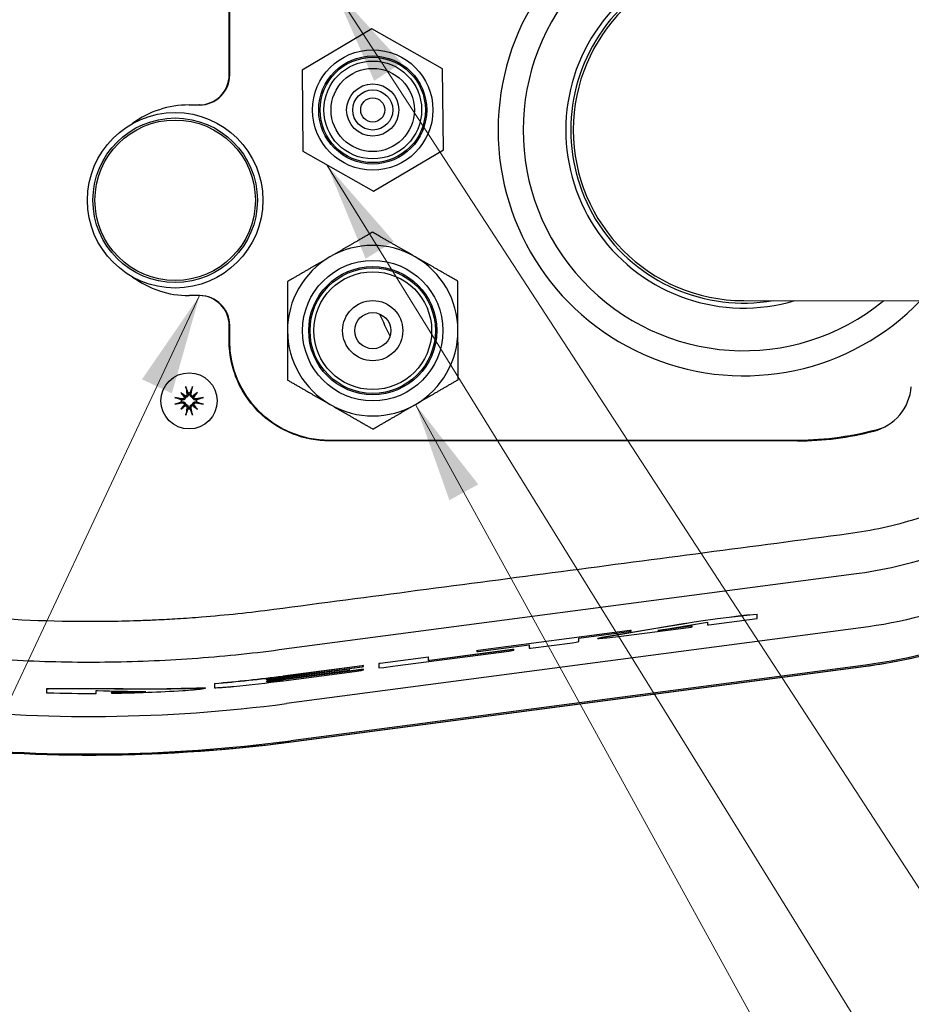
# Model space of a CAD drawing. Header units: millimetres. Extents: x 14 to 2347, y 26 to 1654.
# Tile 38 of 61: x 574 to 663, y 1319 to 1417. Entities that reach past the tile are written whole.
import ezdxf

# ---------------------------------------------------------------- set-up
doc = ezdxf.new("R2010")
doc.units = ezdxf.units.MM
doc.header["$LTSCALE"] = 4
for name, color, linetype, lineweight in [('可見邊線(ISO)', 7, 'Continuous', 30), ('標註(ISO)', 7, 'Continuous', 9), ('符號(ISO)', 7, 'Continuous', 9)]:
    doc.layers.add(name, color=color, linetype=linetype, lineweight=lineweight)
doc.styles.add('temp', font='txt')
doc.dimstyles.new('工研院N500', dxfattribs={"dimscale": 4, "dimtxt": 3, "dimasz": 2.5, "dimexe": 1, "dimexo": 1, "dimgap": 0.762, "dimtad": 1, "dimdec": 3, "dimrnd": 1e-08, "dimdsep": 46, "dimtxsty": 'temp', "dimcen": 0.09, "dimdle": 10, "dimclrd": 1, "dimclre": 1, "dimclrt": 7, "dimazin": 2, "dimtfac": 0.666667, "dimtdec": 3, "dimtmove": 0, "dimatfit": 3, "dimfxl": 1, "dimtolj": 1, "dimlwd": 15, "dimlwe": 15, "dimarcsym": 0})
doc.dimstyles.new('工研院N500$7', dxfattribs={"dimscale": 4, "dimtxt": 3, "dimasz": 2.5, "dimexe": 1, "dimexo": 1, "dimgap": 0.762, "dimtad": 1, "dimdec": 3, "dimrnd": 1e-08, "dimdsep": 46, "dimtxsty": 'temp', "dimcen": 0.09, "dimdle": 10, "dimclrd": 7, "dimclre": 1, "dimclrt": 7, "dimazin": 2, "dimtfac": 0.666667, "dimtdec": 3, "dimtmove": 0, "dimatfit": 3, "dimfxl": 1, "dimtolj": 1, "dimlwd": 9, "dimlwe": 15, "dimarcsym": 0})

# ---------------------------------------------------------------- blocks, each defined once
blk = doc.blocks.new('*D36')
at = {"layer": 'Defpoints', "color": 0, "linetype": 'Continuous', "transparency": 16777216}
for p in [(1077.991, 1572.207), (404.789, 1405.816), (1077.991, 1382.007)]:
    blk.add_point(p, dxfattribs=at)
at = {"layer": '標註(ISO)', "color": 1, "linetype": 'Continuous', "lineweight": 15, "transparency": 16777216}
for p, q in [((404.789, 1409.816), (404.789, 1576.207)), ((1077.991, 1386.007), (1077.991, 1576.207)), ((414.789, 1572.207), (1067.991, 1572.207))]:
    blk.add_line(p, q, dxfattribs=at)
at = {"layer": '標註(ISO)', "color": 1, "linetype": 'Continuous', "transparency": 16777216}
for points in [[(414.789, 1573.874), (414.789, 1570.54), (404.789, 1572.207)], [(1067.991, 1573.874), (1067.991, 1570.54), (1077.991, 1572.207)]]:
    blk.add_solid(points, dxfattribs=at)
at = {"layer": '標註(ISO)', "color": 7, "linetype": 'Continuous', "lineweight": 18, "transparency": 16777216, "insert": (724, 1591.04), "char_height": 12, "attachment_point": 1, "style": 'temp'}
blk.add_mtext('\\A1;\\f新細明體|b0|i0;\\H12.0000;(680)', dxfattribs=at)

msp = doc.modelspace()

# ---------------------------------------------------------------- linework, layer by layer
at = {"layer": '可見邊線(ISO)'}
for p, q in [((595.31119, 1411.45646), (595.31119, 1426.95646)), ((595.36356, 1411.45646), (595.36356, 1426.95646)), ((609.53792, 1416.0389), (602.58167, 1411.9226)), ((616.58086, 1412.07277), (609.53792, 1416.0389)), ((602.58167, 1411.9226), (602.66837, 1403.84016)), ((616.66756, 1403.99033), (616.58086, 1412.07277)), ((591.31119, 1408.45646), (592.31016, 1408.45646)), ((592.36254, 1408.45646), (592.31016, 1408.45646)), ((602.66837, 1403.84016), (609.71131, 1399.87402)), ((609.71131, 1399.87402), (616.66756, 1403.99033)), ((592.31016, 1389.45646), (591.31119, 1389.45646)), ((592.31016, 1389.45646), (592.36254, 1389.45646)), ((646.6147, 1388.95647), (950.95065, 1388.77905)), ((595.31119, 1384.95646), (595.31119, 1386.45646)), ((595.36356, 1384.95646), (595.36356, 1386.45646)), ((590.47628, 1379.79138), (590.87397, 1379.39368)), ((592.14611, 1379.79138), (591.74841, 1379.39368)), ((590.47628, 1378.12155), (590.87397, 1378.51925)), ((592.14611, 1378.12155), (591.74841, 1378.51925)), ((651.99019, 1375.01633), (605.30369, 1375.01633)), ((651.9902, 1374.96396), (605.3037, 1374.96396)), ((600.30828, 1354.15703), (657.60224, 1361.70119)), ((645.16146, 1357.39465), (646.05046, 1357.50164)), ((646.05046, 1357.50164), (646.93946, 1357.59858)), ((646.93946, 1357.5784), (646.05046, 1357.48146)), ((646.05046, 1357.48146), (646.05046, 1357.50164)), ((646.93946, 1357.59858), (647.57446, 1357.66206)), ((647.57446, 1357.64188), (646.93946, 1357.5784)), ((646.93946, 1357.5784), (646.93946, 1357.59858)), ((647.57446, 1357.66206), (647.95546, 1357.6854)), ((647.95546, 1357.66522), (647.57446, 1357.64188)), ((647.57446, 1357.64188), (647.57446, 1357.66206)), ((647.95546, 1357.66522), (647.95546, 1357.6854)), ((647.95546, 1357.27612), (647.95546, 1357.66522)), ((637.66846, 1356.25371), (640.58946, 1356.74232)), ((640.58946, 1356.72214), (637.66846, 1356.23353)), ((638.04946, 1356.06902), (643.00246, 1356.90905)), ((638.49311, 1356.14427), (641.35146, 1356.52064)), ((640.58946, 1356.74232), (641.09746, 1356.82933)), ((641.09746, 1356.80915), (640.58946, 1356.72214)), ((640.58946, 1356.72214), (640.58946, 1356.74232)), ((641.09746, 1356.82933), (641.47846, 1356.88956)), ((641.47846, 1356.86938), (641.09746, 1356.80915)), ((641.09746, 1356.80915), (641.09746, 1356.82933)), ((641.35146, 1356.52064), (641.47846, 1356.53401)), ((641.35146, 1356.50046), (641.35146, 1356.52064)), ((641.47846, 1356.51383), (641.35146, 1356.50046)), ((641.47846, 1356.88956), (642.11251, 1356.98316)), ((642.11251, 1356.96298), (641.47846, 1356.86938)), ((641.47846, 1356.86938), (641.47846, 1356.88956)), ((641.47846, 1356.51383), (641.47846, 1356.53401)), ((641.47846, 1356.42685), (641.47846, 1356.51383)), ((642.11251, 1356.98316), (644.01846, 1357.2475)), ((644.01846, 1357.22732), (642.11251, 1356.96298)), ((642.11251, 1356.96298), (642.11251, 1356.98316)), ((643.00246, 1356.90905), (643.00246, 1356.62729)), ((643.00246, 1356.62729), (643.12946, 1356.64066)), ((643.12946, 1356.64066), (647.95546, 1357.27612)), ((644.01846, 1357.2475), (645.16146, 1357.39465)), ((645.16146, 1357.37447), (644.01846, 1357.22732)), ((644.01846, 1357.22732), (644.01846, 1357.2475)), ((646.05046, 1357.48146), (645.16146, 1357.37447)), ((645.16146, 1357.37447), (645.16146, 1357.39465)), ((658.31031, 1356.32376), (601.01635, 1348.7796)), ((620.14246, 1354.09357), (635.25546, 1356.08357)), ((635.25546, 1356.06339), (620.14246, 1354.07339)), ((630.17546, 1355.30056), (635.38246, 1355.98619)), ((632.46146, 1355.37353), (637.66846, 1356.25371)), ((637.66846, 1356.23353), (632.46146, 1355.35335)), ((634.38614, 1355.49013), (641.37114, 1356.40988)), ((635.25546, 1356.08357), (635.38246, 1356.09694)), ((635.25546, 1356.06339), (635.25546, 1356.08357)), ((635.38246, 1356.07676), (635.25546, 1356.06339)), ((635.38246, 1356.07676), (635.38246, 1356.09694)), ((635.38246, 1355.98619), (635.38246, 1356.07676)), ((637.66846, 1356.23353), (637.66846, 1356.25371)), ((641.35146, 1356.50046), (638.04946, 1356.06567)), ((638.04946, 1356.06567), (638.04946, 1356.06902)), ((641.37114, 1356.40988), (641.47846, 1356.42685)), ((620.14246, 1353.97947), (625.22121, 1354.64821)), ((625.22121, 1354.64821), (625.22121, 1354.28929)), ((625.34946, 1354.2994), (629.54255, 1354.85152)), ((629.54255, 1354.85152), (629.92146, 1354.90821)), ((629.92146, 1354.90821), (630.17546, 1354.95842)), ((630.17546, 1354.95842), (630.17546, 1355.30056)), ((632.08046, 1355.29317), (632.46146, 1355.37353)), ((632.46146, 1355.35335), (632.08046, 1355.27299)), ((632.08046, 1355.27299), (632.08046, 1355.29317)), ((632.08046, 1355.27299), (632.08046, 1355.26293)), ((632.08046, 1355.26293), (632.20746, 1355.25953)), ((632.20746, 1355.25953), (632.97262, 1355.32679)), ((632.46146, 1355.35335), (632.46146, 1355.37353)), ((632.97262, 1355.32679), (634.38614, 1355.49013)), ((612.14146, 1352.56032), (623.19046, 1354.0152)), ((615.31646, 1353.09249), (623.57146, 1354.17946)), ((623.57146, 1354.15928), (615.31646, 1353.07231)), ((620.01546, 1354.07349), (620.14246, 1354.09357)), ((620.01546, 1354.05332), (620.01546, 1354.07349)), ((620.14246, 1354.07339), (620.01546, 1354.05332)), ((620.01546, 1354.05332), (620.01546, 1353.96946)), ((620.01546, 1353.96946), (620.14246, 1353.97947)), ((620.14246, 1354.07339), (620.14246, 1354.09357)), ((623.19046, 1354.0152), (623.69846, 1354.09886)), ((623.57146, 1354.17946), (623.69846, 1354.19283)), ((623.57146, 1354.15928), (623.57146, 1354.17946)), ((623.69846, 1354.17265), (623.57146, 1354.15928)), ((623.69846, 1354.17265), (623.69846, 1354.19283)), ((623.69846, 1354.09886), (623.69846, 1354.17265)), ((625.22121, 1354.28929), (625.34946, 1354.2994)), ((658.74631, 1352.61477), (601.45235, 1345.0706)), ((610.23646, 1352.78585), (610.36346, 1352.80593)), ((610.23646, 1352.76567), (610.23646, 1352.78585)), ((610.36346, 1352.78575), (610.23646, 1352.76567)), ((610.23646, 1352.76567), (610.23646, 1352.35644)), ((610.36346, 1352.80593), (615.18946, 1353.44139)), ((615.18946, 1353.42121), (610.36346, 1352.78575)), ((610.36346, 1352.78575), (610.36346, 1352.80593)), ((615.18946, 1353.42121), (615.18946, 1353.44139)), ((615.18946, 1353.05894), (615.18946, 1353.42121)), ((615.18946, 1353.07912), (615.31646, 1353.09249)), ((615.31646, 1353.07231), (615.18946, 1353.05894)), ((615.31646, 1353.07231), (615.31646, 1353.09249)), ((600.65452, 1351.5275), (608.58546, 1352.57181)), ((608.58546, 1352.55163), (600.65713, 1351.50767)), ((600.66972, 1351.41205), (608.58546, 1352.45435)), ((600.67622, 1351.36265), (607.31546, 1352.23687)), ((607.31546, 1352.21669), (600.67884, 1351.34281)), ((600.69099, 1351.25049), (607.31546, 1352.12277)), ((600.70141, 1351.17141), (608.45846, 1352.19282)), ((608.45846, 1352.17264), (600.70402, 1351.15158)), ((600.71661, 1351.05596), (607.82346, 1351.99175)), ((601.46602, 1344.96676), (658.75999, 1352.51092)), ((601.51921, 1344.96653), (658.81318, 1352.51069)), ((607.31546, 1352.21669), (607.31546, 1352.23687)), ((607.31546, 1352.12277), (607.31546, 1352.21669)), ((607.82346, 1351.99175), (608.45846, 1352.08207)), ((608.45846, 1352.19282), (608.71246, 1352.21956)), ((608.71246, 1352.19938), (608.45846, 1352.17264)), ((608.45846, 1352.17264), (608.45846, 1352.19282)), ((608.45846, 1352.08207), (608.71246, 1352.12894)), ((608.58546, 1352.57181), (608.71246, 1352.58518)), ((608.58546, 1352.55163), (608.58546, 1352.57181)), ((608.71246, 1352.565), (608.58546, 1352.55163)), ((608.58546, 1352.45435), (608.71246, 1352.47443)), ((608.71246, 1352.565), (608.71246, 1352.58518)), ((608.71246, 1352.47443), (608.71246, 1352.565)), ((608.71246, 1352.19938), (608.71246, 1352.21956)), ((608.71246, 1352.12894), (608.71246, 1352.19938)), ((610.23646, 1352.35644), (610.74446, 1352.39314)), ((610.74446, 1352.39314), (611.63346, 1352.49679)), ((611.63346, 1352.49679), (612.14146, 1352.56032)), ((593.85346, 1350.77214), (593.85346, 1350.79221)), ((593.85346, 1350.77214), (593.85346, 1350.36496)), ((599.06046, 1351.13881), (599.06046, 1351.20915)), ((599.06046, 1350.94453), (599.06046, 1351.04502)), ((577.08946, 1350.2378), (577.08946, 1350.25781)), ((577.08946, 1350.2378), (577.08946, 1349.85851)), ((582.04246, 1349.79276), (582.04246, 1350.07212)), ((583.56646, 1349.89344), (583.56646, 1349.91345)), ((583.56646, 1349.89344), (583.56646, 1349.81362)), ((583.69346, 1349.90199), (583.69346, 1349.922)), ((586.99546, 1349.99294), (586.99546, 1349.98961)), ((592.96463, 1350.31637), (592.96463, 1350.33644))]:
    msp.add_line(p, q, dxfattribs=at)
for centre, radius in [((609.62461, 1407.95646), 6), ((609.62461, 1407.95646), 5.3865), ((609.62461, 1407.95646), 5.25), ((609.62461, 1407.95646), 4.875), ((609.62461, 1407.95646), 4.15), ((609.62461, 1407.95646), 2.6), ((609.62461, 1407.95646), 2), ((609.62461, 1407.95646), 1.2), ((589.92461, 1398.95646), 8.75), ((589.92461, 1398.95646), 8.2), ((589.92461, 1398.95646), 8), ((609.62461, 1385.95646), 7), ((609.62461, 1385.95646), 6.3865), ((609.62461, 1385.95646), 6.25), ((609.62461, 1385.95646), 5.875), ((609.62461, 1385.95646), 3), ((609.62461, 1385.95646), 1.8), ((591.31119, 1378.95646), 2.8)]:
    msp.add_circle(centre, radius, dxfattribs=at)
for centre, radius, start, end in [((646.62461, 1405.95646), 24.5, 43.9044394, 316.0287597), ((646.62461, 1405.95646), 22, 50.5660308, 309.3671683), ((646.62461, 1405.95646), 17.75, 73.2514497, 286.6817494), ((646.62461, 1405.95646), 17.25, 80.2000986, 279.7331004), ((646.62461, 1405.95646), 17, 89.9665995, 269.9665995), ((591.31119, 1398.95646), 9.5, 89.9999999, 126.3364836), ((609.62461, 1385.95646), 8.5, 60.1427852, 120.1427852), ((609.62461, 1385.95646), 8.5, 120.1427852, 180.1427852), ((609.62461, 1385.95646), 8.5, 0.1427852, 60.1427852), ((591.31119, 1398.95646), 9.5, 233.6635163, 269.9999999), ((651.99098, 1405.95646), 45.53611, 203.7442804, 206.7971462), ((609.62461, 1385.95646), 8.5, 300.1427852, 0.1427852), ((609.62461, 1385.95646), 8.5, 180.1427852, 240.1427852), ((658.34517, 1380.78011), 5, 284.4252003, 355.2754845), ((591.31119, 1378.95646), 0.7858, 82.104465, 97.895535), ((591.31119, 1378.95646), 0.7858, 172.104465, 187.895535), ((591.31119, 1378.95646), 0.7858, 262.104465, 277.895535), ((591.31119, 1378.95646), 0.7858, 352.104465, 7.895535), ((609.62461, 1385.95646), 8.5, 240.1427852, 300.1427852), ((581.42767, 1497.54529), 147.27819, 274.8397703, 277.5012502), ((581.42767, 1497.54529), 147.2982, 274.8391114, 277.5012502), ((581.42767, 1497.54529), 147.75381, 275.5659249, 277.5012502), ((581.42767, 1497.54529), 147.39464, 276.8707369, 277.5012502), ((581.42767, 1497.54529), 147.44447, 276.8684036, 277.5012502), ((581.42767, 1497.54529), 147.46448, 276.8674673, 277.5012502), ((581.42767, 1497.54529), 147.5576, 276.8631127, 277.5012502), ((581.42767, 1497.54529), 147.63736, 276.859387, 277.5012502), ((581.42767, 1497.54529), 147.65736, 276.8584532, 277.5012502), ((581.42767, 1497.54529), 147.75381, 268.3667609, 270.2384028), ((581.42767, 1497.54529), 147.75381, 270.8786592, 273.5896068), ((581.42767, 1497.54529), 147.64068, 270.8793325, 271.9933725), ((581.42767, 1497.54529), 147.66069, 270.8792133, 272.1609438), ((581.42767, 1497.54528), 150.0498, 263.6837967, 277.5012503), ((581.37527, 1497.54542), 153.8957, 263.6838118, 277.501252), ((581.37527, 1497.54542), 153.79096, 263.6838118, 277.501252), ((581.42843, 1497.54549), 153.896, 269.7458797, 277.501246)]:
    msp.add_arc(centre, radius, start, end, dxfattribs=at)
for centre, major_axis, ratio, start_param, end_param in [((592.31016, 1411.45646), (3.00103, 0), 0.99965732, 4.71238898, 6.28318531), ((592.36254, 1411.45646), (3.00103, 0), 0.99965732, 4.71238898, 6.28318531), ((592.31016, 1386.45646), (-3.00103, 0), 0.99965732, 3.14159266, 4.71238898), ((592.36254, 1386.45646), (-3.00103, 0), 0.99965732, 3.14159266, 4.71238898), ((591.66531, 1379.02533), (0.95193, -4.89517), 0.08715574, 4.41332035, 4.56725609), ((590.95708, 1379.02533), (0.95193, 4.89517), 0.08715574, 4.85752187, 5.01145761), ((591.24233, 1378.60235), (-4.89517, 0.95193), 0.08715574, 4.85752187, 5.01145761), ((591.86898, 1379.41932), (-3.15813, 3.80586), 0.17364818, 1.33077346, 1.45285674), ((590.84834, 1378.39868), (3.80586, -3.15813), 0.17364818, 1.68873592, 1.81081919), ((590.71739, 1379.40363), (-0.1297, -0.10762), 0.86822375, 1.8313258, 2.31493563), ((590.86403, 1379.55027), (-0.10762, -0.1297), 0.86822375, 0.82665702, 1.31026685), ((591.77404, 1378.39868), (3.80586, 3.15813), 0.17364818, 1.33077346, 1.45285674), ((591.75835, 1379.55027), (-0.10762, 0.1297), 0.86822375, 1.8313258, 2.31493563), ((591.905, 1379.40363), (-0.1297, 0.10762), 0.86822375, 0.82665702, 1.31026685), ((590.75341, 1379.41932), (-3.15813, -3.80586), 0.17364818, 1.68873592, 1.81081919), ((591.38006, 1378.60235), (-4.89517, -0.95193), 0.08715574, 4.41332035, 4.56725609), ((591.24233, 1379.31058), (4.89517, 0.95193), 0.08715574, 4.41332035, 4.56725609), ((591.86898, 1378.49361), (3.15813, 3.80586), 0.17364818, 1.68873592, 1.81081919), ((590.84834, 1379.51425), (-3.80586, -3.15813), 0.17364818, 1.33077346, 1.45285674), ((590.71739, 1378.5093), (0.1297, -0.10762), 0.86822375, 0.82665702, 1.31026685), ((590.86403, 1378.36266), (0.10762, -0.1297), 0.86822375, 1.8313258, 2.31493563), ((591.66531, 1378.8876), (-0.95193, -4.89517), 0.08715574, 4.85752187, 5.01145761), ((590.95708, 1378.8876), (-0.95193, 4.89517), 0.08715574, 4.41332035, 4.56725609), ((591.75835, 1378.36266), (0.10762, 0.1297), 0.86822375, 0.82665702, 1.31026685), ((591.77404, 1379.51425), (-3.80586, 3.15813), 0.17364818, 1.68873592, 1.81081919), ((591.905, 1378.5093), (0.1297, 0.10762), 0.86822375, 1.8313258, 2.31493563), ((590.75341, 1378.49361), (3.15813, -3.80586), 0.17364818, 1.33077346, 1.45285674), ((591.38006, 1379.31058), (4.89517, -0.95193), 0.08715574, 4.85752187, 5.01145761), ((655.07168, 1399.84753), (-25.0281, -12.23328), 0.86578066, 1.05683922, 1.33752956), ((585.30227, 1497.54529), (147.96554, -0.02659), 0.99965708, 4.65703521, 4.65789482), ((577.56286, 1497.54529), (147.59175, 0.02652), 0.9996571, 4.74256527, 4.74342616), ((587.1259, 1497.54529), (147.6624, -0.018), 0.99925513, 4.67893847, 4.71162743), ((573.66799, 1497.54529), (148.16573, 0.01331), 0.99862769, 4.77915576, 4.78001485), ((573.66694, 1497.54529), (148.18579, 0.01331), 0.99862769, 4.7791538, 4.78001277), ((589.18082, 1497.54529), (148.04119, -0.0133), 0.99862764, 4.67454526, 4.67540374)]:
    msp.add_ellipse(centre, major_axis=major_axis, ratio=ratio, start_param=start_param, end_param=end_param, dxfattribs=at)
for points, weights in [([(609.60015, 1395.77139), (607.32587, 1394.45076), (605.35628, 1393.30707)], [1.01001874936, 1.04314139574, 1]), ([(613.85626, 1393.32825), (611.88099, 1394.46211), (609.60015, 1395.77139)], [1, 1.04314139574, 1.01001874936]), ([(605.35628, 1393.30707), (603.38669, 1392.16337), (601.11241, 1390.84274)], [1, 1.04314139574, 1.01001874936]), ([(618.11236, 1390.88511), (615.83152, 1392.19438), (613.85626, 1393.32825)], [1.01001874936, 1.04314139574, 1]), ([(618.12459, 1385.97765), (618.11891, 1388.25521), (618.11236, 1390.88511)], [1, 1.04314139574, 1.01001874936]), ([(601.11241, 1390.84274), (601.11896, 1388.21284), (601.12464, 1385.93528)], [1.01001874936, 1.04314139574, 1]), ([(618.13682, 1381.07018), (618.13026, 1383.70009), (618.12459, 1385.97765)], [1.01001874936, 1.04314139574, 1]), ([(601.12464, 1385.93528), (601.13032, 1383.65772), (601.13687, 1381.02782)], [1, 1.04314139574, 1.01001874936]), ([(613.89295, 1378.60586), (615.86253, 1379.74956), (618.13682, 1381.07018)], [1, 1.04314139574, 1.01001874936]), ([(591.01491, 1380.22668), (591.13209, 1379.92165), (591.20325, 1379.73481)], [1.00480921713, 1.03376991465, 1]), ([(591.41914, 1379.73481), (591.4903, 1379.92165), (591.60748, 1380.22668)], [1, 1.03376991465, 1.00480921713]), ([(601.13687, 1381.02782), (603.41771, 1379.71854), (605.39297, 1378.58468)], [1.01001874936, 1.04314139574, 1]), ([(590.53284, 1379.06441), (590.346, 1379.13557), (590.04098, 1379.25275)], [1, 1.03376991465, 1.00480921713]), ([(591.20325, 1379.73481), (591.21106, 1379.70268), (591.21824, 1379.67312)], [1, 1.03935638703, 1.0783666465]), ([(591.40415, 1379.67312), (591.41133, 1379.70268), (591.41914, 1379.73481)], [1.07836664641, 1.03935638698, 1]), ([(592.58141, 1379.25275), (592.27638, 1379.13557), (592.08954, 1379.06441)], [1.00480921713, 1.03376991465, 1]), ([(590.04098, 1378.66018), (590.346, 1378.77736), (590.53284, 1378.84852)], [1.00480921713, 1.03376991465, 1]), ([(590.59454, 1379.04942), (590.56498, 1379.0566), (590.53284, 1379.06441)], [1.07836664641, 1.03935638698, 1]), ([(590.53284, 1378.84852), (590.56498, 1378.85633), (590.59454, 1378.86351)], [1, 1.03935638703, 1.0783666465]), ([(591.20325, 1378.17812), (591.13209, 1377.99127), (591.01491, 1377.68625)], [1, 1.03376991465, 1.00480921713]), ([(591.21824, 1378.23981), (591.21106, 1378.21025), (591.20325, 1378.17812)], [1.07836664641, 1.03935638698, 1]), ([(591.41914, 1378.17812), (591.41133, 1378.21025), (591.40415, 1378.23981)], [1, 1.03935638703, 1.0783666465]), ([(591.60748, 1377.68625), (591.4903, 1377.99127), (591.41914, 1378.17812)], [1.00480921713, 1.03376991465, 1]), ([(592.08954, 1379.06441), (592.05741, 1379.0566), (592.02785, 1379.04942)], [1, 1.03935638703, 1.0783666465]), ([(592.02785, 1378.86351), (592.05741, 1378.85633), (592.08954, 1378.84852)], [1.07836664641, 1.03935638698, 1]), ([(592.08954, 1378.84852), (592.27638, 1378.77736), (592.58141, 1378.66018)], [1, 1.03376991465, 1.00480921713]), ([(605.39297, 1378.58468), (607.36824, 1377.45081), (609.64907, 1376.14154)], [1, 1.04314139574, 1.01001874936]), ([(609.64907, 1376.14154), (611.92336, 1377.46217), (613.89295, 1378.60586)], [1.01001874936, 1.04314139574, 1])]:
    msp.add_rational_spline(points, weights, degree=2, dxfattribs=at)
for points, knots in [([(605.3037, 1374.96396), (602.81435, 1374.96396), (600.37633, 1375.92113), (598.56123, 1377.58147), (597.52747, 1378.52709), (596.69265, 1379.69247), (596.13331, 1380.98092), (595.73423, 1381.90022), (595.47526, 1382.88085), (595.36823, 1383.88256), (595.3302, 1384.23845), (595.31119, 1384.59701), (595.31119, 1384.95646)], [0, 0, 0, 0, 0.47163576, 0.47163576, 0.47163576, 0.74024964, 0.74024964, 0.74024964, 0.93190672, 0.93190672, 0.93190672, 1, 1, 1, 1]), ([(696.82806, 1383.84013), (694.44689, 1378.98897), (691.83165, 1375.57281), (687.46165, 1370.40152), (684.43493, 1367.63046), (677.69394, 1362.86542), (674.04332, 1360.90558), (666.39198, 1357.9045), (662.38391, 1356.86015), (658.31031, 1356.32376)], [-4.518536, -4.518536, -4.518536, -4.518536, -3.7091328, -3.7091328, -2.46553696, -2.46553696, -1.23262817, -1.23262817, -0.000001, -0.000001, -0.000001, -0.000001]), ([(591.01491, 1380.22668), (591.01251, 1380.23292), (591.00953, 1380.24217), (591.00341, 1380.26349), (590.99915, 1380.28014), (590.99195, 1380.31113), (590.98774, 1380.33096), (590.98197, 1380.36064), (590.97932, 1380.37522), (590.97714, 1380.38831)], [0.0475683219, 0.0475683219, 0.0475683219, 0.0475683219, 0.0518037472, 0.0518037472, 0.0569688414, 0.0569688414, 0.0621348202, 0.0621348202, 0.0660399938, 0.0660399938, 0.0660399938, 0.0660399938]), ([(591.64525, 1380.38831), (591.64307, 1380.37522), (591.64042, 1380.36064), (591.63465, 1380.33096), (591.63043, 1380.31113), (591.62323, 1380.28014), (591.61897, 1380.26349), (591.61285, 1380.24217), (591.60987, 1380.23292), (591.60748, 1380.22668)], [0.0168342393, 0.0168342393, 0.0168342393, 0.0168342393, 0.0207394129, 0.0207394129, 0.0259053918, 0.0259053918, 0.0310704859, 0.0310704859, 0.0353059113, 0.0353059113, 0.0353059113, 0.0353059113]), ([(589.87935, 1379.29052), (589.89244, 1379.28834), (589.90702, 1379.28569), (589.9367, 1379.27992), (589.95652, 1379.2757), (589.98752, 1379.2685), (590.00417, 1379.26424), (590.02549, 1379.25812), (590.03474, 1379.25515), (590.04098, 1379.25275)], [0.0168342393, 0.0168342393, 0.0168342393, 0.0168342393, 0.0207394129, 0.0207394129, 0.0259053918, 0.0259053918, 0.0310704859, 0.0310704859, 0.0353059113, 0.0353059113, 0.0353059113, 0.0353059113]), ([(590.96659, 1379.30106), (590.96506, 1379.28906), (590.96277, 1379.27688), (590.95256, 1379.23709), (590.94108, 1379.20989), (590.91289, 1379.16277), (590.89435, 1379.13979), (590.85224, 1379.10106), (590.82866, 1379.08529), (590.77938, 1379.06028), (590.74922, 1379.05017), (590.68789, 1379.03981), (590.65671, 1379.03957), (590.62849, 1379.04316), (590.61721, 1379.04459), (590.60586, 1379.04667), (590.59454, 1379.04942)], [-0.0476330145, -0.0476330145, -0.0476330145, -0.0476330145, -0.0440421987, -0.0440421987, -0.035806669, -0.035806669, -0.0275711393, -0.0275711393, -0.0193356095, -0.0193356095, -0.0096678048, -0.0096678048, 0, 0, 0, 0.003860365, 0.003860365, 0.003860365, 0.003860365]), ([(590.84108, 1379.32254), (590.83876, 1379.30731), (590.83451, 1379.29199), (590.8187, 1379.25411), (590.80412, 1379.23278), (590.77049, 1379.19894), (590.74917, 1379.18419), (590.70251, 1379.16444), (590.67717, 1379.15943), (590.64137, 1379.15894), (590.62889, 1379.15992), (590.61647, 1379.16218)], [0.0172141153, 0.0172141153, 0.0172141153, 0.0172141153, 0.0216673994, 0.0216673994, 0.0288082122, 0.0288082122, 0.0359902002, 0.0359902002, 0.0431721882, 0.0431721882, 0.046823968, 0.046823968, 0.046823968, 0.046823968]), ([(590.87397, 1379.39368), (590.88035, 1379.38731), (590.88617, 1379.38149), (590.92003, 1379.34762), (590.94324, 1379.32441), (590.96608, 1379.30158), (590.96634, 1379.30132), (590.96659, 1379.30106)], [-2.828207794, -2.828207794, -2.828207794, -2.828207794, -2.812267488, -2.812267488, -2.724384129, -2.724384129, -2.723378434, -2.723378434, -2.723378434, -2.723378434]), ([(591.10548, 1379.65119), (591.10974, 1379.62767), (591.10966, 1379.60167), (591.09903, 1379.5518), (591.08849, 1379.52792), (591.06143, 1379.48844), (591.04323, 1379.47014), (591.00102, 1379.44228), (590.97702, 1379.43273), (590.95087, 1379.42752), (590.94801, 1379.42702), (590.94511, 1379.42658)], [0, 0, 0, 0, 0.0072458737, 0.0072458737, 0.0144917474, 0.0144917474, 0.0216328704, 0.0216328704, 0.0287739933, 0.0287739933, 0.0296410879, 0.0296410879, 0.0296410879, 0.0296410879]), ([(591.21824, 1379.67312), (591.22099, 1379.6618), (591.22307, 1379.65044), (591.22808, 1379.61094), (591.22784, 1379.57977), (591.21748, 1379.51843), (591.20738, 1379.48828), (591.18236, 1379.439), (591.16659, 1379.41542), (591.12786, 1379.37331), (591.10489, 1379.35477), (591.05777, 1379.32658), (591.03057, 1379.3151), (590.99078, 1379.30489), (590.9786, 1379.3026), (590.96659, 1379.30106)], [0.1207276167, 0.1207276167, 0.1207276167, 0.1207276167, 0.1245879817, 0.1245879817, 0.1342557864, 0.1342557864, 0.1439235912, 0.1439235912, 0.152159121, 0.152159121, 0.1603946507, 0.1603946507, 0.1686301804, 0.1686301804, 0.1722209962, 0.1722209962, 0.1722209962, 0.1722209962]), ([(591.65579, 1379.30106), (591.64379, 1379.3026), (591.63161, 1379.30489), (591.59182, 1379.3151), (591.56462, 1379.32658), (591.5175, 1379.35477), (591.49452, 1379.37331), (591.45579, 1379.41542), (591.44002, 1379.439), (591.41501, 1379.48828), (591.4049, 1379.51843), (591.39454, 1379.57977), (591.3943, 1379.61094), (591.39789, 1379.63917), (591.39932, 1379.65044), (591.4014, 1379.6618), (591.40415, 1379.67312)], [-0.0476330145, -0.0476330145, -0.0476330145, -0.0476330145, -0.0440421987, -0.0440421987, -0.035806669, -0.035806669, -0.0275711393, -0.0275711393, -0.0193356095, -0.0193356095, -0.0096678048, -0.0096678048, 0, 0, 0, 0.003860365, 0.003860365, 0.003860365, 0.003860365]), ([(591.67727, 1379.42658), (591.66204, 1379.4289), (591.64671, 1379.43315), (591.60883, 1379.44896), (591.58751, 1379.46354), (591.55367, 1379.49716), (591.53892, 1379.51849), (591.51917, 1379.56515), (591.51416, 1379.59049), (591.51367, 1379.62628), (591.51465, 1379.63877), (591.51691, 1379.65119)], [0.0172141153, 0.0172141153, 0.0172141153, 0.0172141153, 0.0216673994, 0.0216673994, 0.0288082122, 0.0288082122, 0.0359902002, 0.0359902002, 0.0431721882, 0.0431721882, 0.046823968, 0.046823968, 0.046823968, 0.046823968]), ([(591.74841, 1379.39368), (591.74204, 1379.38731), (591.73622, 1379.38149), (591.70235, 1379.34762), (591.67914, 1379.32441), (591.65631, 1379.30158), (591.65605, 1379.30132), (591.65579, 1379.30106)], [-2.828207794, -2.828207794, -2.828207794, -2.828207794, -2.812267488, -2.812267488, -2.724384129, -2.724384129, -2.723378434, -2.723378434, -2.723378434, -2.723378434]), ([(592.02785, 1379.04942), (592.01653, 1379.04667), (592.00517, 1379.04459), (591.96567, 1379.03957), (591.9345, 1379.03981), (591.87316, 1379.05017), (591.84301, 1379.06028), (591.79373, 1379.08529), (591.77015, 1379.10106), (591.72804, 1379.13979), (591.7095, 1379.16277), (591.68131, 1379.20989), (591.66983, 1379.23709), (591.65962, 1379.27688), (591.65732, 1379.28906), (591.65579, 1379.30106)], [0.1207276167, 0.1207276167, 0.1207276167, 0.1207276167, 0.1245879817, 0.1245879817, 0.1342557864, 0.1342557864, 0.1439235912, 0.1439235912, 0.152159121, 0.152159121, 0.1603946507, 0.1603946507, 0.1686301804, 0.1686301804, 0.1722209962, 0.1722209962, 0.1722209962, 0.1722209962]), ([(592.00592, 1379.16218), (591.9824, 1379.15791), (591.9564, 1379.158), (591.90653, 1379.16863), (591.88265, 1379.17917), (591.84317, 1379.20622), (591.82487, 1379.22443), (591.79701, 1379.26664), (591.78746, 1379.29064), (591.78225, 1379.31678), (591.78175, 1379.31965), (591.7813, 1379.32254)], [0, 0, 0, 0, 0.0072458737, 0.0072458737, 0.0144917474, 0.0144917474, 0.0216328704, 0.0216328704, 0.0287739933, 0.0287739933, 0.0296410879, 0.0296410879, 0.0296410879, 0.0296410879]), ([(592.58141, 1379.25275), (592.58765, 1379.25515), (592.59689, 1379.25812), (592.61822, 1379.26424), (592.63487, 1379.2685), (592.66586, 1379.2757), (592.68569, 1379.27992), (592.71537, 1379.28569), (592.72995, 1379.28834), (592.74304, 1379.29052)], [0.0475683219, 0.0475683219, 0.0475683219, 0.0475683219, 0.0518037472, 0.0518037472, 0.0569688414, 0.0569688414, 0.0621348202, 0.0621348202, 0.0660399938, 0.0660399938, 0.0660399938, 0.0660399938]), ([(590.04098, 1378.66018), (590.03474, 1378.65778), (590.02549, 1378.6548), (590.00417, 1378.64869), (589.98752, 1378.64443), (589.95652, 1378.63722), (589.9367, 1378.63301), (589.90702, 1378.62724), (589.89244, 1378.62459), (589.87935, 1378.62241)], [0.0475683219, 0.0475683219, 0.0475683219, 0.0475683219, 0.0518037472, 0.0518037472, 0.0569688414, 0.0569688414, 0.0621348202, 0.0621348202, 0.0660399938, 0.0660399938, 0.0660399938, 0.0660399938]), ([(590.59454, 1378.86351), (590.60586, 1378.86626), (590.61721, 1378.86834), (590.65671, 1378.87335), (590.68789, 1378.87311), (590.74922, 1378.86275), (590.77938, 1378.85265), (590.82866, 1378.82763), (590.85224, 1378.81187), (590.89435, 1378.77313), (590.91289, 1378.75016), (590.94108, 1378.70304), (590.95256, 1378.67584), (590.96277, 1378.63605), (590.96506, 1378.62387), (590.96659, 1378.61187)], [0.1207276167, 0.1207276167, 0.1207276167, 0.1207276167, 0.1245879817, 0.1245879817, 0.1342557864, 0.1342557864, 0.1439235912, 0.1439235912, 0.152159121, 0.152159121, 0.1603946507, 0.1603946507, 0.1686301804, 0.1686301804, 0.1722209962, 0.1722209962, 0.1722209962, 0.1722209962]), ([(590.61647, 1378.75075), (590.63998, 1378.75501), (590.66598, 1378.75493), (590.71586, 1378.7443), (590.73974, 1378.73376), (590.77921, 1378.7067), (590.79752, 1378.6885), (590.82538, 1378.64629), (590.83493, 1378.62229), (590.84013, 1378.59614), (590.84064, 1378.59328), (590.84108, 1378.59038)], [0, 0, 0, 0, 0.0072458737, 0.0072458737, 0.0144917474, 0.0144917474, 0.0216328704, 0.0216328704, 0.0287739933, 0.0287739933, 0.0296410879, 0.0296410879, 0.0296410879, 0.0296410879]), ([(590.87397, 1378.51925), (590.88035, 1378.52562), (590.88617, 1378.53144), (590.92003, 1378.56531), (590.94324, 1378.58851), (590.96608, 1378.61135), (590.96634, 1378.61161), (590.96659, 1378.61187)], [-2.828207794, -2.828207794, -2.828207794, -2.828207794, -2.812267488, -2.812267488, -2.724384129, -2.724384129, -2.723378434, -2.723378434, -2.723378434, -2.723378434]), ([(590.94511, 1378.48635), (590.96035, 1378.48403), (590.97567, 1378.47978), (591.01355, 1378.46397), (591.03488, 1378.44939), (591.06872, 1378.41576), (591.08347, 1378.39444), (591.10322, 1378.34778), (591.10823, 1378.32244), (591.10872, 1378.28664), (591.10773, 1378.27416), (591.10548, 1378.26174)], [0.0172141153, 0.0172141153, 0.0172141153, 0.0172141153, 0.0216673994, 0.0216673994, 0.0288082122, 0.0288082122, 0.0359902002, 0.0359902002, 0.0431721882, 0.0431721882, 0.046823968, 0.046823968, 0.046823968, 0.046823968]), ([(590.96659, 1378.61187), (590.9786, 1378.61033), (590.99078, 1378.60804), (591.03057, 1378.59783), (591.05777, 1378.58635), (591.10489, 1378.55816), (591.12786, 1378.53962), (591.16659, 1378.49751), (591.18236, 1378.47393), (591.20738, 1378.42465), (591.21748, 1378.39449), (591.22784, 1378.33316), (591.22808, 1378.30198), (591.2245, 1378.27376), (591.22307, 1378.26249), (591.22099, 1378.25113), (591.21824, 1378.23981)], [-0.0476330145, -0.0476330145, -0.0476330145, -0.0476330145, -0.0440421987, -0.0440421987, -0.035806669, -0.035806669, -0.0275711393, -0.0275711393, -0.0193356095, -0.0193356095, -0.0096678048, -0.0096678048, 0, 0, 0, 0.003860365, 0.003860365, 0.003860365, 0.003860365]), ([(591.40415, 1378.23981), (591.4014, 1378.25113), (591.39932, 1378.26249), (591.3943, 1378.30198), (591.39454, 1378.33316), (591.4049, 1378.39449), (591.41501, 1378.42465), (591.44002, 1378.47393), (591.45579, 1378.49751), (591.49452, 1378.53962), (591.5175, 1378.55816), (591.56462, 1378.58635), (591.59182, 1378.59783), (591.63161, 1378.60804), (591.64379, 1378.61033), (591.65579, 1378.61187)], [0.1207276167, 0.1207276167, 0.1207276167, 0.1207276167, 0.1245879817, 0.1245879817, 0.1342557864, 0.1342557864, 0.1439235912, 0.1439235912, 0.152159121, 0.152159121, 0.1603946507, 0.1603946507, 0.1686301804, 0.1686301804, 0.1722209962, 0.1722209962, 0.1722209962, 0.1722209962]), ([(591.51691, 1378.26174), (591.51264, 1378.28525), (591.51273, 1378.31125), (591.52336, 1378.36113), (591.5339, 1378.38501), (591.56095, 1378.42448), (591.57916, 1378.44279), (591.62137, 1378.47065), (591.64537, 1378.4802), (591.67151, 1378.48541), (591.67438, 1378.48591), (591.67727, 1378.48635)], [0, 0, 0, 0, 0.0072458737, 0.0072458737, 0.0144917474, 0.0144917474, 0.0216328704, 0.0216328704, 0.0287739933, 0.0287739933, 0.0296410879, 0.0296410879, 0.0296410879, 0.0296410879]), ([(591.65579, 1378.61187), (591.65732, 1378.62387), (591.65962, 1378.63605), (591.66983, 1378.67584), (591.68131, 1378.70304), (591.7095, 1378.75016), (591.72804, 1378.77313), (591.77015, 1378.81187), (591.79373, 1378.82763), (591.84301, 1378.85265), (591.87316, 1378.86275), (591.9345, 1378.87311), (591.96567, 1378.87335), (591.9939, 1378.86977), (592.00517, 1378.86834), (592.01653, 1378.86626), (592.02785, 1378.86351)], [-0.0476330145, -0.0476330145, -0.0476330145, -0.0476330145, -0.0440421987, -0.0440421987, -0.035806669, -0.035806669, -0.0275711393, -0.0275711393, -0.0193356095, -0.0193356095, -0.0096678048, -0.0096678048, 0, 0, 0, 0.003860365, 0.003860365, 0.003860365, 0.003860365]), ([(591.74841, 1378.51925), (591.74204, 1378.52562), (591.73622, 1378.53144), (591.70235, 1378.56531), (591.67914, 1378.58851), (591.65631, 1378.61135), (591.65605, 1378.61161), (591.65579, 1378.61187)], [-2.828207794, -2.828207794, -2.828207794, -2.828207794, -2.812267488, -2.812267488, -2.724384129, -2.724384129, -2.723378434, -2.723378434, -2.723378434, -2.723378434]), ([(591.7813, 1378.59038), (591.78363, 1378.60562), (591.78788, 1378.62094), (591.80368, 1378.65882), (591.81827, 1378.68015), (591.85189, 1378.71399), (591.87322, 1378.72874), (591.91988, 1378.74849), (591.94522, 1378.7535), (591.98101, 1378.75399), (591.99349, 1378.753), (592.00592, 1378.75075)], [0.0172141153, 0.0172141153, 0.0172141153, 0.0172141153, 0.0216673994, 0.0216673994, 0.0288082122, 0.0288082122, 0.0359902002, 0.0359902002, 0.0431721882, 0.0431721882, 0.046823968, 0.046823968, 0.046823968, 0.046823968]), ([(592.74304, 1378.62241), (592.72995, 1378.62459), (592.71537, 1378.62724), (592.68569, 1378.63301), (592.66586, 1378.63722), (592.63487, 1378.64443), (592.61822, 1378.64869), (592.59689, 1378.6548), (592.58765, 1378.65778), (592.58141, 1378.66018)], [0.0168342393, 0.0168342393, 0.0168342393, 0.0168342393, 0.0207394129, 0.0207394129, 0.0259053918, 0.0259053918, 0.0310704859, 0.0310704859, 0.0353059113, 0.0353059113, 0.0353059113, 0.0353059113]), ([(657.07201, 1365.72838), (659.39046, 1366.03369), (661.66271, 1366.53282), (666.13918, 1367.93396), (668.31918, 1368.82203), (674.0254, 1371.7134), (677.99214, 1374.35646), (681.58892, 1378.21601)], [-3.4197044, -3.4197044, -3.4197044, -3.4197044, -2.49538572, -2.49538572, -1.58270894, -1.58270894, -0.000001, -0.000001, -0.000001, -0.000001]), ([(657.60225, 1361.7011), (660.47924, 1362.08362), (663.31887, 1362.74583), (668.82275, 1364.59141), (671.48675, 1365.77364), (678.41836, 1369.6774), (683.0729, 1373.2398), (687.13281, 1378.47787)], [-4.27130356, -4.27130356, -4.27130356, -4.27130356, -3.12865502, -3.12865502, -1.9881717, -1.9881717, -0.00000098, -0.00000098, -0.00000098, -0.00000098]), ([(590.97714, 1377.52462), (590.97932, 1377.53771), (590.98197, 1377.55229), (590.98774, 1377.58197), (590.99195, 1377.6018), (590.99915, 1377.63279), (591.00341, 1377.64944), (591.00953, 1377.67076), (591.01251, 1377.68001), (591.01491, 1377.68625)], [0.0168342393, 0.0168342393, 0.0168342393, 0.0168342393, 0.0207394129, 0.0207394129, 0.0259053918, 0.0259053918, 0.0310704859, 0.0310704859, 0.0353059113, 0.0353059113, 0.0353059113, 0.0353059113]), ([(591.60748, 1377.68625), (591.60987, 1377.68001), (591.61285, 1377.67076), (591.61897, 1377.64944), (591.62323, 1377.63279), (591.63043, 1377.6018), (591.63465, 1377.58197), (591.64042, 1377.55229), (591.64307, 1377.53771), (591.64525, 1377.52462)], [0.0475683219, 0.0475683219, 0.0475683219, 0.0475683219, 0.0518037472, 0.0518037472, 0.0569688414, 0.0569688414, 0.0621348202, 0.0621348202, 0.0660399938, 0.0660399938, 0.0660399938, 0.0660399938]), ([(660.3368, 1376.19389), (658.97225, 1375.80637), (657.58136, 1375.51067), (654.79016, 1375.11688), (653.39053, 1375.01635), (651.99019, 1375.01633)], [0.000001, 0.000001, 0.000001, 0.000001, 0.425551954, 0.425551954, 0.845660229, 0.845660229, 0.845660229, 0.845660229]), ([(599.77801, 1358.18412), (609.327, 1359.44148), (628.425, 1361.95624), (647.52302, 1364.47087), (657.07201, 1365.72838)], [0, 0, 0, 0, 0.49999956, 1, 1, 1, 1]), ([(684.15015, 1362.90287), (682.84728, 1361.93641), (678.58515, 1358.77481), (667.82043, 1354.41438), (663.32369, 1353.21775), (658.74631, 1352.61477)], [0.000001, 0.000001, 0.000001, 0.000001, 0.486654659, 0.486654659, 0.807766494, 0.807766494, 0.807766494, 0.807766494]), ([(658.75999, 1352.51092), (663.34548, 1353.115), (667.85008, 1354.31357), (678.63585, 1358.68203), (682.90693, 1361.85026), (684.20987, 1362.81676)], [-0.807716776, -0.807716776, -0.807716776, -0.807716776, -0.486678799, -0.486678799, -0.000001, -0.000001, -0.000001, -0.000001]), ([(658.81318, 1352.51069), (660.69955, 1352.75909), (662.57348, 1353.10788), (664.43497, 1353.55702), (664.55907, 1353.58697), (664.68481, 1353.61778), (664.8071, 1353.64819), (666.27454, 1354.01313), (667.72575, 1354.43843), (669.16072, 1354.92414), (669.63904, 1355.08605), (670.11448, 1355.25427), (670.59027, 1355.42999), (672.37447, 1356.08897), (674.11957, 1356.83776), (675.82552, 1357.67647), (675.93925, 1357.73239), (676.05131, 1357.78795), (676.16619, 1357.84541), (678.00424, 1358.76479), (679.7814, 1359.78159), (681.49757, 1360.89594)], [0, 0, 0, 0, 0.234375, 0.234375, 0.234375, 0.25, 0.25, 0.25, 0.4375, 0.4375, 0.4375, 0.5, 0.5, 0.5, 0.734375, 0.734375, 0.734375, 0.75, 0.75, 0.75, 1, 1, 1, 1]), ([(565.96345, 1357.83441), (570.17501, 1357.36809), (575.11318, 1357.04677), (580.9651, 1356.97491), (583.58837, 1356.98842), (586.00936, 1357.04935), (588.22705, 1357.14187), (590.24197, 1357.25182), (594.16662, 1357.52921), (597.37758, 1357.86805), (599.77801, 1358.18412)], [0, 0, 0, 0, 0.37499864, 0.43750322, 0.51791725, 0.60714899, 0.65181627, 0.71434958, 0.78572901, 1, 1, 1, 1]), ([(565.51659, 1353.79721), (568.40656, 1353.47733), (571.30551, 1353.24467), (577.11171, 1352.95453), (580.01762, 1352.897), (585.82896, 1352.9571), (588.73306, 1353.07471), (594.53202, 1353.48488), (597.42554, 1353.77744), (600.30828, 1354.15703)], [-3.48807302, -3.48807302, -3.48807302, -3.48807302, -2.61578511, -2.61578511, -1.74403513, -1.74403513, -0.87228625, -0.87228625, 0, 0, 0, 0]), ([(577.08946, 1350.25781), (577.15982, 1350.25993), (577.22252, 1350.26176), (577.52224, 1350.271), (577.59515, 1350.27419), (577.99839, 1350.27776), (578.09977, 1350.2786), (578.22784, 1350.28095), (578.26464, 1350.28168), (578.31972, 1350.28226), (578.33743, 1350.28239), (578.38595, 1350.28248), (578.41186, 1350.28231), (578.70551, 1350.2805), (578.91722, 1350.28077), (579.34023, 1350.28108), (579.33557, 1350.28139), (579.37795, 1350.28142), (579.39773, 1350.28133), (579.45939, 1350.28094), (579.49436, 1350.2807), (579.63676, 1350.27992), (579.70527, 1350.27976), (580.05589, 1350.27875), (580.17728, 1350.27836), (580.4348, 1350.27869), (580.5028, 1350.27901), (580.61862, 1350.27928), (580.64711, 1350.27918), (580.70073, 1350.27888), (580.72172, 1350.27876), (580.76918, 1350.27855), (580.79565, 1350.27843), (580.87852, 1350.27809), (580.94114, 1350.27788), (581.04449, 1350.27754), (581.17471, 1350.27731), (581.29219, 1350.27712), (581.32275, 1350.2771), (581.4429, 1350.27712), (581.53122, 1350.27647), (581.66682, 1350.27586), (581.74052, 1350.27556), (582.11707, 1350.27425), (582.27101, 1350.27358), (582.59589, 1350.27294), (582.85015, 1350.27262), (582.94292, 1350.27262), (582.97466, 1350.27278), (583.02711, 1350.27288), (583.04557, 1350.27287), (583.09118, 1350.27247), (583.10398, 1350.27203), (583.21593, 1350.27049), (583.26204, 1350.26987), (583.32543, 1350.26883), (583.34326, 1350.26853), (583.38692, 1350.26792), (583.41273, 1350.26765), (583.47112, 1350.2674), (583.49752, 1350.26742), (583.57777, 1350.26762), (583.63218, 1350.26795), (583.75061, 1350.26741), (583.79799, 1350.26683), (583.9658, 1350.26496), (584.07875, 1350.26421), (584.31767, 1350.26295), (584.42343, 1350.2624), (584.59451, 1350.25924), (584.63664, 1350.25732), (584.81141, 1350.25334), (584.90783, 1350.25153), (585.74182, 1350.24235), (586.02504, 1350.23984), (586.424, 1350.23777), (586.53715, 1350.23734), (586.74462, 1350.23689), (586.84081, 1350.23681), (587.03537, 1350.23697), (587.12581, 1350.23718), (587.41064, 1350.23823), (587.64699, 1350.23948), (588.59305, 1350.24738), (589.01672, 1350.25273), (590.14221, 1350.27527), (590.50853, 1350.2878), (591.34701, 1350.30708), (591.48779, 1350.30855), (591.92104, 1350.32231), (592.01637, 1350.32559), (592.28877, 1350.33449), (592.44089, 1350.33921), (592.62328, 1350.34403), (592.67957, 1350.34536), (592.74185, 1350.34633), (592.75617, 1350.34651), (592.77824, 1350.34669), (592.78659, 1350.34672), (592.80226, 1350.34672), (592.80963, 1350.34669), (592.82309, 1350.34652), (592.8292, 1350.3464), (592.85257, 1350.34569), (592.86081, 1350.34478), (592.87845, 1350.34267), (592.88545, 1350.34175), (592.92878, 1350.33983), (592.95588, 1350.33956), (592.96407, 1350.33721), (592.96463, 1350.33684), (592.96464, 1350.33644)], [0, 0, 0, 0, 0.05244962, 0.05244962, 0.25215054, 0.25215054, 0.31614181, 0.31614181, 0.34811397, 0.34811397, 0.36142728, 0.36142728, 0.38125435, 0.38125435, 0.55506106, 0.55506106, 0.63597497, 0.63597497, 0.68847285, 0.68847285, 0.73122951, 0.73122951, 0.83741564, 0.83741564, 0.99609677, 0.99609677, 1.08959339, 1.08959339, 1.18517294, 1.18517294, 1.24664931, 1.24664931, 1.32416498, 1.32416498, 1.48935115, 1.48935115, 1.9959404, 1.9959404, 2.17384791, 2.17384791, 2.69605835, 2.69605835, 2.98272231, 2.98272231, 4.50557079, 4.50557079, 4.60679629, 4.60679629, 4.82780032, 4.82780032, 4.98812901, 4.98812901, 5.22187203, 5.22187203, 5.38689512, 5.38689512, 5.4635101, 5.4635101, 5.5704491, 5.5704491, 5.67133223, 5.67133223, 5.88816188, 5.88816188, 6.06045447, 6.06045447, 6.35193302, 6.35193302, 6.67681082, 6.67681082, 6.96574628, 6.96574628, 7.31184037, 7.31184037, 7.47776626, 7.47776626, 7.54099071, 7.54099071, 7.59490935, 7.59490935, 7.64777604, 7.64777604, 7.74852008, 7.74852008, 7.924539, 7.924539, 8.15019774, 8.15019774, 8.29054147, 8.29054147, 8.32649335, 8.32649335, 8.3736043, 8.3736043, 8.39460658, 8.39460658, 8.40119446, 8.40119446, 8.40547575, 8.40547575, 8.40970937, 8.40970937, 8.41381632, 8.41381632, 8.42697294, 8.42697294, 8.44196646, 8.44196646, 8.46036299, 8.46036299, 8.46339464, 8.46339464, 8.46339464, 8.46339464]), ([(590.67846, 1350.08136), (590.70941, 1350.08366), (590.74327, 1350.08616), (590.84938, 1350.09409), (590.87216, 1350.09582), (591.02616, 1350.10744), (591.138, 1350.11615), (591.48994, 1350.14326), (591.51295, 1350.14401), (591.86487, 1350.17705), (591.99077, 1350.18871), (592.18881, 1350.20676), (592.25156, 1350.2126), (592.39284, 1350.22757), (592.43242, 1350.23361), (592.5142, 1350.24602), (592.55776, 1350.25209), (592.72169, 1350.27395), (592.77637, 1350.28549), (592.91269, 1350.30548), (592.94215, 1350.30976), (592.98282, 1350.31929), (592.94174, 1350.31925), (592.86091, 1350.32269), (592.87034, 1350.32529), (592.68002, 1350.33004), (592.06805, 1350.30681), (591.43772, 1350.28707), (591.25088, 1350.28521), (590.40418, 1350.26469), (590.04405, 1350.25271), (588.97215, 1350.23227), (588.53303, 1350.22676), (587.56897, 1350.21886), (587.33493, 1350.21763), (586.38333, 1350.21559), (585.81937, 1350.22075), (584.84282, 1350.23294), (584.77081, 1350.23395), (584.59953, 1350.23855), (584.55162, 1350.24065), (584.29765, 1350.24333), (584.15227, 1350.24361), (583.87171, 1350.24578), (583.81061, 1350.2468), (583.64437, 1350.24816), (583.58646, 1350.24759), (583.36917, 1350.24718), (583.22582, 1350.25008), (583.08927, 1350.2524), (583.07459, 1350.25264), (583.01621, 1350.25301), (582.98087, 1350.2526), (582.83184, 1350.25262), (582.7871, 1350.2527), (582.63156, 1350.25288), (582.54413, 1350.25302), (582.37812, 1350.25351), (582.2991, 1350.2538), (582.06406, 1350.25493), (581.63749, 1350.25597), (581.51194, 1350.25654), (581.49199, 1350.25664), (581.45972, 1350.2568), (581.45017, 1350.25684), (581.4231, 1350.25699), (581.42047, 1350.257), (581.4049, 1350.25708), (581.40133, 1350.25709), (581.3819, 1350.25711), (581.36427, 1350.2571), (581.25655, 1350.25709), (581.194, 1350.25725), (581.0721, 1350.25744), (580.96416, 1350.25776), (580.62839, 1350.25907), (580.60068, 1350.25927), (580.45348, 1350.25882), (580.37731, 1350.25846), (580.02251, 1350.2586), (579.80362, 1350.25924), (579.50625, 1350.26058), (579.45664, 1350.26096), (579.35233, 1350.26158), (579.35621, 1350.26131), (579.23638, 1350.26096), (579.1771, 1350.26094), (579.05531, 1350.26096), (578.98902, 1350.26099), (578.81849, 1350.26106), (578.73306, 1350.26122), (578.55239, 1350.2617), (578.52761, 1350.26169), (578.45542, 1350.26201), (578.43184, 1350.26219), (578.25954, 1350.26306), (578.23792, 1350.2604), (578.0367, 1350.258), (577.99146, 1350.25766), (577.60448, 1350.25437), (577.5425, 1350.25186), (577.24021, 1350.24221), (577.18037, 1350.24054), (577.08946, 1350.2378)], [-0.769765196, -0.769765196, -0.769765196, -0.769765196, -0.769231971, -0.769231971, -0.768711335, -0.768711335, -0.767245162, -0.767245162, -0.764218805, -0.764218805, -0.762656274, -0.762656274, -0.761878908, -0.761878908, -0.760699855, -0.760699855, -0.759726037, -0.759726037, -0.757341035, -0.757341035, -0.756467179, -0.756467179, -0.754794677, -0.754794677, -0.752616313, -0.752616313, -0.744402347, -0.744402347, -0.732314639, -0.732314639, -0.71884472, -0.71884472, -0.708953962, -0.708953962, -0.702109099, -0.702109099, -0.68472641, -0.68472641, -0.67626056, -0.67626056, -0.669182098, -0.669182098, -0.662708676, -0.662708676, -0.657137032, -0.657137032, -0.649013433, -0.649013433, -0.633501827, -0.633501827, -0.63123084, -0.63123084, -0.626494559, -0.626494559, -0.624542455, -0.624542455, -0.622063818, -0.622063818, -0.619813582, -0.619813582, -0.615342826, -0.615342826, -0.614498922, -0.614498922, -0.613977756, -0.613977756, -0.613563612, -0.613563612, -0.612903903, -0.612903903, -0.611769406, -0.611769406, -0.606912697, -0.606912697, -0.586122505, -0.586122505, -0.545567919, -0.545567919, -0.508144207, -0.508144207, -0.448345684, -0.448345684, -0.426383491, -0.426383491, -0.391902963, -0.391902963, -0.368612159, -0.368612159, -0.352326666, -0.352326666, -0.336300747, -0.336300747, -0.318364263, -0.318364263, -0.305030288, -0.305030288, -0.221993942, -0.221993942, -0.198975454, -0.198975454, -0.067766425, -0.067766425, 0, 0, 0, 0]), ([(593.85346, 1350.36496), (593.90971, 1350.36572), (593.92504, 1350.36454), (594.07143, 1350.36824), (594.19279, 1350.37327), (594.28832, 1350.37614), (594.29682, 1350.37615), (594.38787, 1350.37988), (594.59359, 1350.39454), (594.75374, 1350.40548), (594.77927, 1350.40716), (594.86737, 1350.41296), (594.91864, 1350.41635), (595.10488, 1350.4311), (595.21042, 1350.44023), (595.37475, 1350.45458), (595.40996, 1350.45766), (595.54918, 1350.46967), (595.63198, 1350.47689), (595.73611, 1350.48614), (595.75087, 1350.48745), (595.75717, 1350.488), (595.75783, 1350.48805), (595.7583, 1350.48809), (595.75839, 1350.4881), (595.75846, 1350.48811)], [-0.0247838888, -0.0247838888, -0.0247838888, -0.0247838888, -0.0220503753, -0.0220503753, -0.0190715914, -0.0190715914, -0.0178490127, -0.0178490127, -0.0126842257, -0.0126842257, -0.0112112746, -0.0112112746, -0.0082786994, -0.0082786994, -0.0052415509, -0.0052415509, -0.0034329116, -0.0034329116, -0.0007923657, -0.0007923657, -0.0001351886, -0.0001351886, -0.0000268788, -0.0000268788, 0, 0, 0, 0])]:
    msp.add_open_spline(points, degree=3, knots=knots, dxfattribs=at)
msp.add_open_spline([(605.30369, 1375.01633), (599.81389, 1375.01633), (595.36356, 1379.46666), (595.36356, 1384.95646)], degree=3, dxfattribs=at)

# ---------------------------------------------------------------- dimensions: what is measured, and where the dimension line sits
at = {"layer": '標註(ISO)', "color": 1, "linetype": 'Continuous', "lineweight": 18, "true_color": 0xff0000}
dim = msp.add_linear_dim(base=(1077.99098, 1572.20693), p1=(404.78887, 1405.81552), p2=(1077.99098, 1382.00719), angle=180, text='\\f新細明體|b0|i0;\\H12.0000;(<>)', dimstyle='工研院N500', override={"dimgap": 0.762, "dimdec": 3, "dimlfac": 1.010098, "dimtol": 0, "dimlim": 0, "dimtp": 0, "dimtm": 0, "dimtdec": 3, "dimtofl": 0, "dimatfit": 1}, dxfattribs=at)
dim.commit()
dim.dimension.update_dxf_attribs({"geometry": '*D36', "text_midpoint": (741.38993, 1572.20693), "dimtype": 160})

# ---------------------------------------------------------------- leaders
at = {"layer": '符號(ISO)', "color": 7, "linetype": 'Continuous', "lineweight": 9, "annotation_type": 0, "has_hookline": 1}
for points, hookline_direction, text_width in [([(605.69652, 1420.13835), (679.43836, 1306.78795), (689.43836, 1306.78795)], 0, 108.85466), ([(605.05753, 1402.49474), (679.91759, 1281.56034), (689.91759, 1281.56034)], 0, 108.85466), ([(592.36254, 1389.45646), (559.31744, 1319.12981), (549.31744, 1319.12981)], 1, 173.42053), ([(613.89295, 1378.60586), (680.88254, 1256.72085), (690.88254, 1256.72085)], 0, 108.85466)]:
    msp.add_leader(points, dimstyle='工研院N500$7', override={"dimtad": 0}, dxfattribs=dict(at, hookline_direction=hookline_direction, text_width=text_width))

doc.saveas('drawing.dxf')
